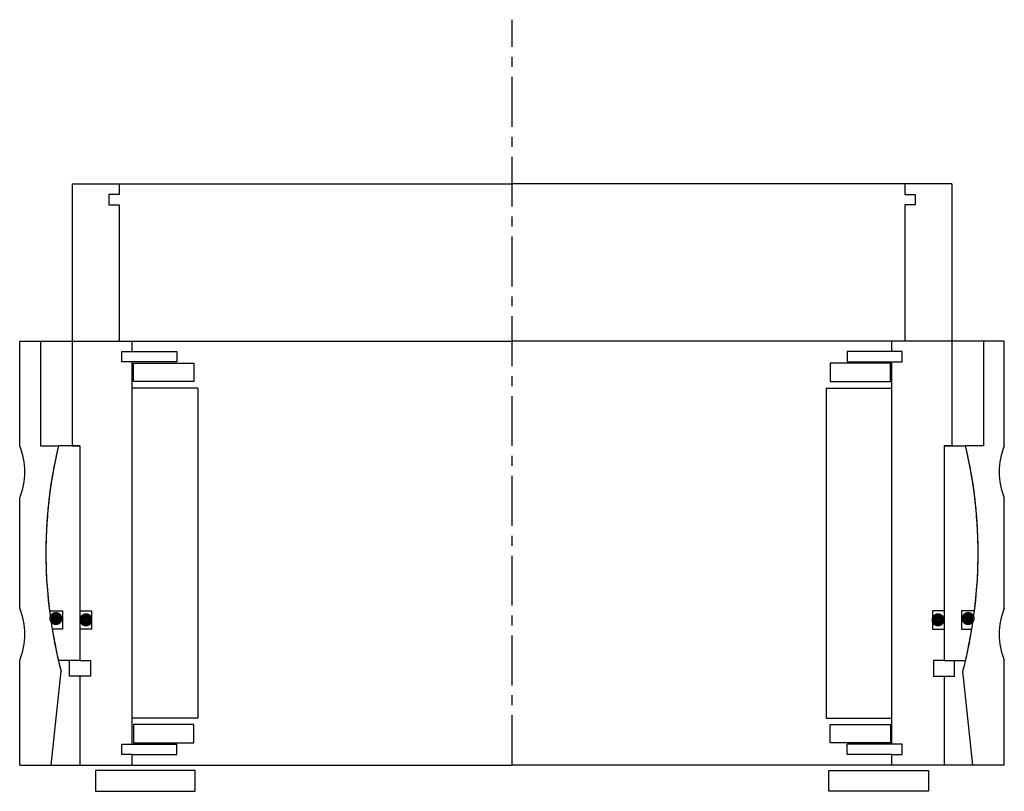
# Model space of a CAD drawing. Header units: millimetres. Extents: x -94 to 94, y -5 to 142.
import ezdxf

# ---------------------------------------------------------------- set-up
doc = ezdxf.new("R2010")
doc.units = ezdxf.units.MM
doc.header["$LTSCALE"] = 0.3
doc.header["$MEASUREMENT"] = 0
doc.linetypes.add('CENTER', pattern=[50.8, 31.75, -6.35, 6.35, -6.35])
doc.layers.get('0').update_dxf_attribs({"linetype": 'CONTINUOUS'})
doc.layers.add('Center', color=1, linetype='CENTER')

# ---------------------------------------------------------------- blocks, each defined once
blk = doc.blocks.new('innerhouse-4S120')
for p, q in [((-84, 70.5), (-84, 20.5)), ((-84, 70.5), (-75, 70.5)), ((-75, 70.5), (0, 70.5)), ((-75, 70.5), (-75, 68.5)), ((75, 70.5), (0, 70.5)), ((84, 70.5), (75, 70.5)), ((75, 70.5), (75, 68.5)), ((84, 70.5), (84, 20.5)), ((-77, 68.5), (-77, 66.5)), ((-75, 68.5), (-77, 68.5)), ((75, 68.5), (77, 68.5)), ((77, 68.5), (77, 66.5)), ((-77, 66.5), (-75, 66.5)), ((-75, 66.5), (-75, 40.5)), ((75, 66.5), (75, 40.5)), ((77, 66.5), (75, 66.5)), ((-75, 40.5), (-72.5, 40.5)), ((-72.5, 38.5), (-72.5, 40.5)), ((75, 40.5), (72.5, 40.5)), ((72.5, 38.5), (72.5, 40.5)), ((-74.5, 38.5), (-72.5, 38.5)), ((-74.5, 36.5), (-74.5, 38.5)), ((-72.5, 38.5), (-64, 38.5)), ((-64, 38.5), (-64, 36.5)), ((72.5, 38.5), (64, 38.5)), ((64, 38.5), (64, 36.5)), ((74.5, 38.5), (72.5, 38.5)), ((74.5, 36.5), (74.5, 38.5)), ((-64, 36.5), (-74.5, 36.5)), ((-72.5, -36.5), (-72.5, 36.5)), ((-72.25, 36.25), (-60.75, 36.25)), ((-72.25, 32.75), (-72.25, 36.25)), ((-60.75, 36.25), (-60.75, 32.75)), ((72.25, 36.25), (60.75, 36.25)), ((60.75, 36.25), (60.75, 32.75)), ((64, 36.5), (74.5, 36.5)), ((72.25, 32.75), (72.25, 36.25)), ((72.5, -36.5), (72.5, 36.5)), ((-60.75, 32.75), (-72.25, 32.75)), ((60.75, 32.75), (72.25, 32.75)), ((-60, 31.5), (-72.5, 31.5)), ((-60, 31.5), (-60, -31.5)), ((60, 31.5), (72.5, 31.5)), ((60, 31.5), (60, -31.5)), ((-82.5, 20.5), (-86.61, 20.5)), ((-84, 20.5), (-82.5, 20.5)), ((-82.5, 20.5), (-82.5, -20.5)), ((-82.5, 20.5), (-82.5, -11)), ((82.5, 20.5), (82.5, -11)), ((82.5, 20.5), (82.5, -20.5)), ((82.5, 20.5), (86.61, 20.5)), ((84, 20.5), (82.5, 20.5)), ((-88.32, -11), (-85.85, -11)), ((-85.85, -11), (-85.85, -14.5)), ((-82.5, -11), (-80.3, -11)), ((-80.3, -11), (-80.3, -14.5)), ((82.5, -11), (80.3, -11)), ((80.3, -11), (80.3, -14.5)), ((88.32, -11), (85.85, -11)), ((85.85, -11), (85.85, -14.5)), ((-85.85, -14.5), (-87.81, -14.5)), ((-82.5, -14.5), (-82.5, -20.5)), ((-80.3, -14.5), (-82.5, -14.5)), ((80.3, -14.5), (82.5, -14.5)), ((82.5, -14.5), (82.5, -20.5)), ((85.85, -14.5), (87.81, -14.5)), ((-82.5, -20.5), (-86.61, -20.5)), ((-84.5, -23.5), (-84.5, -20.5)), ((-82.5, -20.5), (-80.5, -20.5)), ((-80.5, -20.5), (-80.5, -23.5)), ((82.5, -20.5), (80.5, -20.5)), ((80.5, -20.5), (80.5, -23.5)), ((82.5, -20.5), (86.61, -20.5)), ((84.5, -23.5), (84.5, -20.5)), ((-82.5, -23.5), (-84.5, -23.5)), ((-82.5, -23.5), (-82.5, -40.5)), ((-80.5, -23.5), (-82.5, -23.5)), ((80.5, -23.5), (82.5, -23.5)), ((82.5, -23.5), (82.5, -40.5)), ((82.5, -23.5), (84.5, -23.5)), ((-60, -31.5), (-72.5, -31.5)), ((60, -31.5), (72.5, -31.5)), ((-60.75, -32.75), (-72.25, -32.75)), ((-72.25, -32.75), (-72.25, -36.25)), ((-60.75, -36.25), (-60.75, -32.75)), ((60.75, -32.75), (72.25, -32.75)), ((60.75, -36.25), (60.75, -32.75)), ((72.25, -32.75), (72.25, -36.25)), ((-74.5, -36.5), (-64, -36.5)), ((-74.5, -38.5), (-74.5, -36.5)), ((-72.25, -36.25), (-60.75, -36.25)), ((-64, -38.5), (-64, -36.5)), ((72.25, -36.25), (60.75, -36.25)), ((74.5, -36.5), (64, -36.5)), ((64, -38.5), (64, -36.5)), ((74.5, -38.5), (74.5, -36.5)), ((-72.5, -38.5), (-74.5, -38.5)), ((-72.5, -40.5), (-72.5, -38.5)), ((-72.5, -38.5), (-64, -38.5)), ((72.5, -38.5), (64, -38.5)), ((72.5, -40.5), (72.5, -38.5)), ((72.5, -38.5), (74.5, -38.5)), ((-82.5, -40.5), (-72.5, -40.5)), ((-72.5, -40.5), (0, -40.5)), ((72.5, -40.5), (0, -40.5)), ((82.5, -40.5), (72.5, -40.5)), ((-60.5, -41.5), (-79.5, -41.5)), ((-79.5, -41.5), (-79.5, -45.5)), ((-60.5, -45.5), (-60.5, -41.5)), ((60.5, -41.5), (79.5, -41.5)), ((60.5, -45.5), (60.5, -41.5)), ((79.5, -41.5), (79.5, -45.5)), ((-79.5, -45.5), (-60.5, -45.5)), ((79.5, -45.5), (60.5, -45.5))]:
    blk.add_line(p, q)
at = {"const_width": 1.2}
for points in [[(-86.44, -12.5, -1), (-87.74, -12.5, -1)], [(86.44, -12.5, 1), (87.74, -12.5, 1)], [(-80.7, -12.75, -1), (-82, -12.75, -1)], [(80.7, -12.75, 1), (82, -12.75, 1)]]:
    blk.add_lwpolyline(points, format="xyb", close=True, dxfattribs=at)
for start, end in [(166.6831, 187.0997), (352.9003, 13.3169), (189.3765, 193.3169), (346.6831, 350.6235)]:
    blk.add_arc((0, 0), 89, start, end)
at = {"layer": 'Center'}
blk.add_line((0, -40.5), (0, 101.87), dxfattribs=at)
blk = doc.blocks.new('house4S130')
for p, q in [((-94, 20.5), (-94, 40.5)), ((-94, 40.5), (-90, 40.5)), ((-90, 40.5), (0, 40.5)), ((-90, 40.5), (-90, 20.5)), ((90, 40.5), (0, 40.5)), ((94, 40.5), (90, 40.5)), ((90, 40.5), (90, 20.5)), ((94, 20.5), (94, 40.5)), ((-90, 20.5), (-86.61, 20.5)), ((90, 20.5), (86.61, 20.5)), ((-94, -10.5), (-94, 10.5)), ((94, -10.5), (94, 10.5)), ((-94, -40.5), (-94, -20.5)), ((94, -40.5), (94, -20.5)), ((-88, -40.5), (-86.1, -22.54)), ((88, -40.5), (86.1, -22.54)), ((-94, -40.5), (-88, -40.5)), ((-88, -40.5), (0, -40.5)), ((88, -40.5), (0, -40.5)), ((94, -40.5), (88, -40.5))]:
    blk.add_line(p, q)
for centre, radius, start, end in [((-106, 15.5), 13, 337.3801, 22.6199), ((0, 0), 89, 166.6831, 194.6674), ((0, 0), 89, 345.3326, 13.3169), ((106, 15.5), 13, 157.3801, 202.6199), ((-106, -15.5), 13, 337.3801, 22.6199), ((106, -15.5), 13, 157.3801, 202.6199)]:
    blk.add_arc(centre, radius, start, end)

msp = doc.modelspace()

# ---------------------------------------------------------------- block references
for name in ['innerhouse-4S120', 'house4S130']:
    msp.add_blockref(name, (0, 40.5))

doc.saveas('drawing.dxf')
